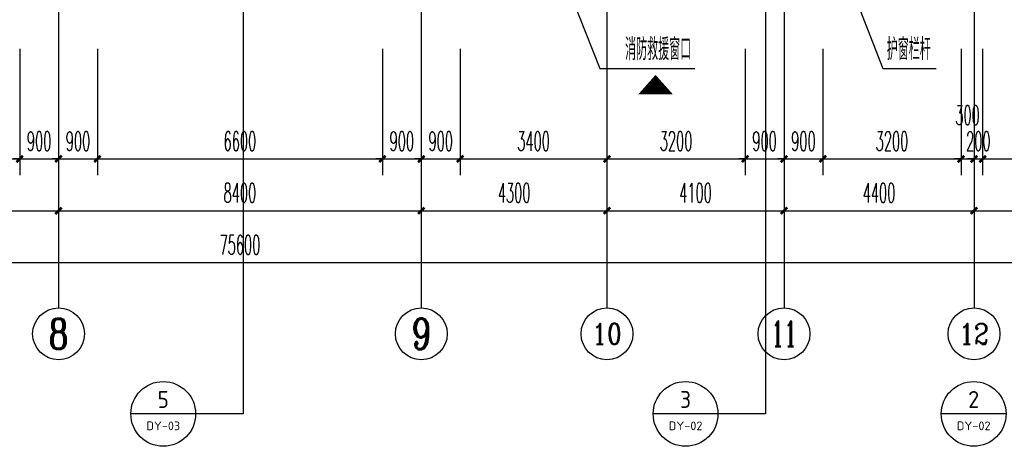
# Model space of a CAD drawing. Extents: x 1779708 to 7299578, y -1121471 to 88434.
# Tile 161 of 256: x 4481917 to 4504718, y -1072048 to -1062168. Entities that reach past the tile are written whole.
import ezdxf
from ezdxf.enums import TextEntityAlignment as Align

# ---------------------------------------------------------------- set-up
doc = ezdxf.new("R2010")
doc.units = 0
doc.header["$LTSCALE"] = 1000
doc.header["$MEASUREMENT"] = 0
doc.linetypes.add('DOTE', pattern=[2.42, 2, -0.2, 0.02, -0.2])
doc.layers.get('0').update_dxf_attribs({"linetype": 'CONTINUOUS'})
doc.layers.get('Defpoints').update_dxf_attribs({"linetype": 'CONTINUOUS'})
for name, color, linetype in [('AXIS', 3, 'CONTINUOUS'), ('AXIS_TEXT', 7, 'CONTINUOUS'), ('DIM_IDEN', 3, 'CONTINUOUS'), ('DIM_LEAD', 3, 'CONTINUOUS'), ('DOTE', 1, 'DOTE'), ('GGSignatureLayer', 7, 'CONTINUOUS'), ('PUB_DIM', 3, 'CONTINUOUS'), ('PUB_TEXT', 7, 'CONTINUOUS'), ('修改', 6, 'CONTINUOUS')]:
    doc.layers.add(name, color=color, linetype=linetype)
doc.styles.add('_TCH_AXIS', font='COMPLEX', dxfattribs={"bigfont": 'GBCBIG'})
doc.styles.add('_TCH_DIM', font='SIMPLEX.shx', dxfattribs={"width": 0.7, "bigfont": 'GBCBIG.shx'})
doc.styles.add('_TCH_DIM_T3', font='SIMPLEX.shx', dxfattribs={"width": 0.494118, "bigfont": 'GBCBIG.shx'})
doc.styles.add('COMPLEX', font='COMPLEX')
doc.styles.get("Standard").update_dxf_attribs({"font": 'GBENOR', "bigfont": 'GBCBIG'})
doc.dimstyles.new('_TCH_ARCH&&150', dxfattribs={"dimtxt": 446.25, "dimasz": 150, "dimexe": 375, "dimexo": 450, "dimgap": 189.375, "dimtad": 1, "dimdec": 0, "dimzin": 0, "dimdsep": 46, "dimtxsty": '_TCH_DIM_T3', "dimblk": 'ARCHTICK', "dimcen": 0.09, "dimdle": 225, "dimclrt": 7, "dimazin": 2, "dimtfac": 1, "dimtdec": 0, "dimtix": 1, "dimtmove": 2, "dimatfit": 3, "dimfxl": 250, "dimtolj": 1, "dimtzin": 0, "dimarcsym": 0})

# ---------------------------------------------------------------- blocks, each defined once
blk = doc.blocks.new('_AXISO')
blk.add_circle((0, 0), 0.5)
at = {"layer": 'AXIS_TEXT', "style": 'COMPLEX', "width": 1.041667}
blk.add_attdef('A', text='', height=0.56, dxfattribs=at).set_placement((-0.25, -0.28), (0.25, -0.28), align=Align.FIT)
blk = doc.blocks.new('_ArchTick')
at = {"color": 0, "linetype": 'ByBlock', "const_width": 0.4}
blk.add_lwpolyline([(-0.5, -0.5), (0.5, 0.5)], dxfattribs=at)
blk = doc.blocks.new('*D6822')
at = {"layer": 'AXIS', "color": 0, "lineweight": -2, "transparency": 16777216}
for p, q in [((9200, 6750), (9200, 1875)), ((84800, 6750), (84800, 1875)), ((8975, 2250), (85025, 2250))]:
    blk.add_line(p, q, dxfattribs=at)
at = {"layer": 'Defpoints', "color": 0, "transparency": 16777216}
for p in [(9200, 7200), (84800, 7200), (84800, 2250)]:
    blk.add_point(p, dxfattribs=at)
at = {"layer": 'AXIS', "color": 0, "lineweight": -2, "transparency": 16777216, "xscale": 150, "yscale": 150, "zscale": 150, "rotation": 180}
blk.add_blockref('_ArchTick', (9200, 2250), dxfattribs=at)
at = {"layer": 'AXIS', "color": 0, "lineweight": -2, "transparency": 16777216, "xscale": 150, "yscale": 150, "zscale": 150}
blk.add_blockref('_ArchTick', (84800, 2250), dxfattribs=at)
at = {"layer": 'AXIS', "color": 7, "transparency": 16777216, "insert": (47000, 2663), "char_height": 446.2, "attachment_point": 5, "style": '_TCH_DIM_T3'}
blk.add_mtext('\\A1;75600', dxfattribs=at)
blk = doc.blocks.new('*D6829')
at = {"layer": 'AXIS', "color": 0, "lineweight": -2, "transparency": 16777216}
for p, q in [((34400, 6750), (34400, 3075)), ((42800, 6750), (42800, 3075)), ((34175, 3450), (43025, 3450))]:
    blk.add_line(p, q, dxfattribs=at)
at = {"layer": 'Defpoints', "color": 0, "transparency": 16777216}
for p in [(34400, 7200), (42800, 7200), (42800, 3450)]:
    blk.add_point(p, dxfattribs=at)
at = {"layer": 'AXIS', "color": 0, "lineweight": -2, "transparency": 16777216, "xscale": 150, "yscale": 150, "zscale": 150, "rotation": 180}
blk.add_blockref('_ArchTick', (34400, 3450), dxfattribs=at)
at = {"layer": 'AXIS', "color": 0, "lineweight": -2, "transparency": 16777216, "xscale": 150, "yscale": 150, "zscale": 150}
blk.add_blockref('_ArchTick', (42800, 3450), dxfattribs=at)
at = {"layer": 'AXIS', "color": 7, "transparency": 16777216, "insert": (38600, 3863), "char_height": 446.2, "attachment_point": 5, "style": '_TCH_DIM_T3'}
blk.add_mtext('\\A1;8400', dxfattribs=at)
blk = doc.blocks.new('*D6830')
at = {"layer": 'AXIS', "color": 0, "lineweight": -2, "transparency": 16777216}
for p, q in [((42800, 6750), (42800, 3075)), ((51200, 6750), (51200, 3075)), ((42575, 3450), (51425, 3450))]:
    blk.add_line(p, q, dxfattribs=at)
at = {"layer": 'Defpoints', "color": 0, "transparency": 16777216}
for p in [(42800, 7200), (51200, 7200), (51200, 3450)]:
    blk.add_point(p, dxfattribs=at)
at = {"layer": 'AXIS', "color": 0, "lineweight": -2, "transparency": 16777216, "xscale": 150, "yscale": 150, "zscale": 150, "rotation": 180}
blk.add_blockref('_ArchTick', (42800, 3450), dxfattribs=at)
at = {"layer": 'AXIS', "color": 0, "lineweight": -2, "transparency": 16777216, "xscale": 150, "yscale": 150, "zscale": 150}
blk.add_blockref('_ArchTick', (51200, 3450), dxfattribs=at)
at = {"layer": 'AXIS', "color": 7, "transparency": 16777216, "insert": (47000, 3863), "char_height": 446.2, "attachment_point": 5, "style": '_TCH_DIM_T3'}
blk.add_mtext('\\A1;8400', dxfattribs=at)
blk = doc.blocks.new('*D6831')
at = {"layer": 'AXIS', "color": 0, "lineweight": -2, "transparency": 16777216}
for p, q in [((51200, 6750), (51200, 3075)), ((55500, 6750), (55500, 3075)), ((50975, 3450), (55725, 3450))]:
    blk.add_line(p, q, dxfattribs=at)
at = {"layer": 'Defpoints', "color": 0, "transparency": 16777216}
for p in [(51200, 7200), (55500, 7200), (55500, 3450)]:
    blk.add_point(p, dxfattribs=at)
at = {"layer": 'AXIS', "color": 0, "lineweight": -2, "transparency": 16777216, "xscale": 150, "yscale": 150, "zscale": 150, "rotation": 180}
blk.add_blockref('_ArchTick', (51200, 3450), dxfattribs=at)
at = {"layer": 'AXIS', "color": 0, "lineweight": -2, "transparency": 16777216, "xscale": 150, "yscale": 150, "zscale": 150}
blk.add_blockref('_ArchTick', (55500, 3450), dxfattribs=at)
at = {"layer": 'AXIS', "color": 7, "transparency": 16777216, "insert": (53350, 3863), "char_height": 446.2, "attachment_point": 5, "style": '_TCH_DIM_T3'}
blk.add_mtext('\\A1;4300', dxfattribs=at)
blk = doc.blocks.new('*D6832')
at = {"layer": 'AXIS', "color": 0, "lineweight": -2, "transparency": 16777216}
for p, q in [((55500, 6750), (55500, 3075)), ((59600, 6750), (59600, 3075)), ((55275, 3450), (59825, 3450))]:
    blk.add_line(p, q, dxfattribs=at)
at = {"layer": 'Defpoints', "color": 0, "transparency": 16777216}
for p in [(55500, 7200), (59600, 7200), (59600, 3450)]:
    blk.add_point(p, dxfattribs=at)
at = {"layer": 'AXIS', "color": 0, "lineweight": -2, "transparency": 16777216, "xscale": 150, "yscale": 150, "zscale": 150, "rotation": 180}
blk.add_blockref('_ArchTick', (55500, 3450), dxfattribs=at)
at = {"layer": 'AXIS', "color": 0, "lineweight": -2, "transparency": 16777216, "xscale": 150, "yscale": 150, "zscale": 150}
blk.add_blockref('_ArchTick', (59600, 3450), dxfattribs=at)
at = {"layer": 'AXIS', "color": 7, "transparency": 16777216, "insert": (57550, 3863), "char_height": 446.2, "attachment_point": 5, "style": '_TCH_DIM_T3'}
blk.add_mtext('\\A1;4100', dxfattribs=at)
blk = doc.blocks.new('*D6833')
at = {"layer": 'AXIS', "color": 0, "lineweight": -2, "transparency": 16777216}
for p, q in [((59600, 6750), (59600, 3075)), ((64000, 6750), (64000, 3075)), ((59375, 3450), (64225, 3450))]:
    blk.add_line(p, q, dxfattribs=at)
at = {"layer": 'Defpoints', "color": 0, "transparency": 16777216}
for p in [(59600, 7200), (64000, 7200), (64000, 3450)]:
    blk.add_point(p, dxfattribs=at)
at = {"layer": 'AXIS', "color": 0, "lineweight": -2, "transparency": 16777216, "xscale": 150, "yscale": 150, "zscale": 150, "rotation": 180}
blk.add_blockref('_ArchTick', (59600, 3450), dxfattribs=at)
at = {"layer": 'AXIS', "color": 0, "lineweight": -2, "transparency": 16777216, "xscale": 150, "yscale": 150, "zscale": 150}
blk.add_blockref('_ArchTick', (64000, 3450), dxfattribs=at)
at = {"layer": 'AXIS', "color": 7, "transparency": 16777216, "insert": (61800, 3863), "char_height": 446.2, "attachment_point": 5, "style": '_TCH_DIM_T3'}
blk.add_mtext('\\A1;4400', dxfattribs=at)
blk = doc.blocks.new('*D6834')
at = {"layer": 'AXIS', "color": 0, "lineweight": -2, "transparency": 16777216}
for p, q in [((64000, 6750), (64000, 3075)), ((68000, 6750), (68000, 3075)), ((63775, 3450), (68225, 3450))]:
    blk.add_line(p, q, dxfattribs=at)
at = {"layer": 'Defpoints', "color": 0, "transparency": 16777216}
for p in [(64000, 7200), (68000, 7200), (68000, 3450)]:
    blk.add_point(p, dxfattribs=at)
at = {"layer": 'AXIS', "color": 0, "lineweight": -2, "transparency": 16777216, "xscale": 150, "yscale": 150, "zscale": 150, "rotation": 180}
blk.add_blockref('_ArchTick', (64000, 3450), dxfattribs=at)
at = {"layer": 'AXIS', "color": 0, "lineweight": -2, "transparency": 16777216, "xscale": 150, "yscale": 150, "zscale": 150}
blk.add_blockref('_ArchTick', (68000, 3450), dxfattribs=at)
at = {"layer": 'AXIS', "color": 7, "transparency": 16777216, "insert": (66000, 3863), "char_height": 446.2, "attachment_point": 5, "style": '_TCH_DIM_T3'}
blk.add_mtext('\\A1;4000', dxfattribs=at)
blk = doc.blocks.new('*D5044')
at = {"layer": 'Defpoints', "color": 0, "transparency": 16777216}
for p in [(4504217, -1062393), (4507117, -1062393), (4507117, -1065393)]:
    blk.add_point(p, dxfattribs=at)
at = {"layer": 'PUB_DIM', "color": 0, "lineweight": -2, "transparency": 16777216}
for p, q in [((4504217, -1062843), (4504217, -1065768)), ((4507117, -1062843), (4507117, -1065768)), ((4503992, -1065393), (4507342, -1065393))]:
    blk.add_line(p, q, dxfattribs=at)
at = {"layer": 'PUB_DIM', "color": 0, "lineweight": -2, "transparency": 16777216, "xscale": 150, "yscale": 150, "zscale": 150, "rotation": 180}
blk.add_blockref('_ArchTick', (4504217, -1065393), dxfattribs=at)
at = {"layer": 'PUB_DIM', "color": 0, "lineweight": -2, "transparency": 16777216, "xscale": 150, "yscale": 150, "zscale": 150}
blk.add_blockref('_ArchTick', (4507117, -1065393), dxfattribs=at)
at = {"layer": 'PUB_DIM', "color": 7, "transparency": 16777216, "insert": (4505667, -1064981), "char_height": 446.2, "attachment_point": 5, "style": '_TCH_DIM_T3'}
blk.add_mtext('\\A1;2900', dxfattribs=at)
blk = doc.blocks.new('*D5045')
at = {"layer": 'Defpoints', "color": 0, "transparency": 16777216}
for p in [(4504017, -1062393), (4504217, -1062393), (4504217, -1065393)]:
    blk.add_point(p, dxfattribs=at)
at = {"layer": 'PUB_DIM', "color": 0, "lineweight": -2, "transparency": 16777216}
for p, q in [((4504017, -1062843), (4504017, -1065768)), ((4504217, -1062843), (4504217, -1065768)), ((4504017, -1065393), (4503867, -1065393)), ((4504017, -1065393), (4504217, -1065393)), ((4504217, -1065393), (4504367, -1065393))]:
    blk.add_line(p, q, dxfattribs=at)
at = {"layer": 'PUB_DIM', "color": 0, "lineweight": -2, "transparency": 16777216, "xscale": 150, "yscale": 150, "zscale": 150}
blk.add_blockref('_ArchTick', (4504017, -1065393), dxfattribs=at)
at = {"layer": 'PUB_DIM', "color": 0, "lineweight": -2, "transparency": 16777216, "xscale": 150, "yscale": 150, "zscale": 150, "rotation": 180}
blk.add_blockref('_ArchTick', (4504217, -1065393), dxfattribs=at)
at = {"layer": 'PUB_DIM', "color": 7, "transparency": 16777216, "insert": (4504117, -1064981), "char_height": 446.2, "attachment_point": 5, "style": '_TCH_DIM_T3'}
blk.add_mtext('\\A1;200', dxfattribs=at)
blk = doc.blocks.new('*D5046')
at = {"layer": 'Defpoints', "color": 0, "transparency": 16777216}
for p in [(4503717, -1062393), (4504017, -1062393), (4504017, -1065393)]:
    blk.add_point(p, dxfattribs=at)
at = {"layer": 'PUB_DIM', "color": 0, "lineweight": -2, "transparency": 16777216}
for p, q in [((4503717, -1062843), (4503717, -1065768)), ((4504017, -1062843), (4504017, -1065768)), ((4503717, -1065393), (4503567, -1065393)), ((4503717, -1065393), (4504017, -1065393)), ((4504017, -1065393), (4504167, -1065393))]:
    blk.add_line(p, q, dxfattribs=at)
at = {"layer": 'PUB_DIM', "color": 0, "lineweight": -2, "transparency": 16777216, "xscale": 150, "yscale": 150, "zscale": 150}
blk.add_blockref('_ArchTick', (4503717, -1065393), dxfattribs=at)
at = {"layer": 'PUB_DIM', "color": 0, "lineweight": -2, "transparency": 16777216, "xscale": 150, "yscale": 150, "zscale": 150, "rotation": 180}
blk.add_blockref('_ArchTick', (4504017, -1065393), dxfattribs=at)
at = {"layer": 'PUB_DIM', "color": 7, "transparency": 16777216, "insert": (4503867, -1064381), "char_height": 446.2, "attachment_point": 5, "style": '_TCH_DIM_T3'}
blk.add_mtext('\\A1;300', dxfattribs=at)
blk = doc.blocks.new('*D5047')
at = {"layer": 'Defpoints', "color": 0, "transparency": 16777216}
for p in [(4500517, -1062393), (4503717, -1062393), (4503717, -1065393)]:
    blk.add_point(p, dxfattribs=at)
at = {"layer": 'PUB_DIM', "color": 0, "lineweight": -2, "transparency": 16777216}
for p, q in [((4500517, -1062843), (4500517, -1065768)), ((4503717, -1062843), (4503717, -1065768)), ((4500292, -1065393), (4503942, -1065393))]:
    blk.add_line(p, q, dxfattribs=at)
at = {"layer": 'PUB_DIM', "color": 0, "lineweight": -2, "transparency": 16777216, "xscale": 150, "yscale": 150, "zscale": 150, "rotation": 180}
blk.add_blockref('_ArchTick', (4500517, -1065393), dxfattribs=at)
at = {"layer": 'PUB_DIM', "color": 0, "lineweight": -2, "transparency": 16777216, "xscale": 150, "yscale": 150, "zscale": 150}
blk.add_blockref('_ArchTick', (4503717, -1065393), dxfattribs=at)
at = {"layer": 'PUB_DIM', "color": 7, "transparency": 16777216, "insert": (4502117, -1064981), "char_height": 446.2, "attachment_point": 5, "style": '_TCH_DIM_T3'}
blk.add_mtext('\\A1;3200', dxfattribs=at)
blk = doc.blocks.new('*D5048')
at = {"layer": 'Defpoints', "color": 0, "transparency": 16777216}
for p in [(4499617, -1062393), (4500517, -1062393), (4500517, -1065393)]:
    blk.add_point(p, dxfattribs=at)
at = {"layer": 'PUB_DIM', "color": 0, "lineweight": -2, "transparency": 16777216}
for p, q in [((4499617, -1062843), (4499617, -1065768)), ((4500517, -1062843), (4500517, -1065768)), ((4499617, -1065393), (4499467, -1065393)), ((4499617, -1065393), (4500517, -1065393)), ((4500517, -1065393), (4500667, -1065393))]:
    blk.add_line(p, q, dxfattribs=at)
at = {"layer": 'PUB_DIM', "color": 0, "lineweight": -2, "transparency": 16777216, "xscale": 150, "yscale": 150, "zscale": 150}
blk.add_blockref('_ArchTick', (4499617, -1065393), dxfattribs=at)
at = {"layer": 'PUB_DIM', "color": 0, "lineweight": -2, "transparency": 16777216, "xscale": 150, "yscale": 150, "zscale": 150, "rotation": 180}
blk.add_blockref('_ArchTick', (4500517, -1065393), dxfattribs=at)
at = {"layer": 'PUB_DIM', "color": 7, "transparency": 16777216, "insert": (4500067, -1064981), "char_height": 446.2, "attachment_point": 5, "style": '_TCH_DIM_T3'}
blk.add_mtext('\\A1;900', dxfattribs=at)
blk = doc.blocks.new('*D5049')
at = {"layer": 'Defpoints', "color": 0, "transparency": 16777216}
for p in [(4498717, -1062393), (4499617, -1062393), (4499617, -1065393)]:
    blk.add_point(p, dxfattribs=at)
at = {"layer": 'PUB_DIM', "color": 0, "lineweight": -2, "transparency": 16777216}
for p, q in [((4498717, -1062843), (4498717, -1065768)), ((4499617, -1062843), (4499617, -1065768)), ((4498717, -1065393), (4498567, -1065393)), ((4498717, -1065393), (4499617, -1065393)), ((4499617, -1065393), (4499767, -1065393))]:
    blk.add_line(p, q, dxfattribs=at)
at = {"layer": 'PUB_DIM', "color": 0, "lineweight": -2, "transparency": 16777216, "xscale": 150, "yscale": 150, "zscale": 150}
blk.add_blockref('_ArchTick', (4498717, -1065393), dxfattribs=at)
at = {"layer": 'PUB_DIM', "color": 0, "lineweight": -2, "transparency": 16777216, "xscale": 150, "yscale": 150, "zscale": 150, "rotation": 180}
blk.add_blockref('_ArchTick', (4499617, -1065393), dxfattribs=at)
at = {"layer": 'PUB_DIM', "color": 7, "transparency": 16777216, "insert": (4499167, -1064981), "char_height": 446.2, "attachment_point": 5, "style": '_TCH_DIM_T3'}
blk.add_mtext('\\A1;900', dxfattribs=at)
blk = doc.blocks.new('*D5050')
at = {"layer": 'Defpoints', "color": 0, "transparency": 16777216}
for p in [(4495517, -1062393), (4498717, -1062393), (4498717, -1065393)]:
    blk.add_point(p, dxfattribs=at)
at = {"layer": 'PUB_DIM', "color": 0, "lineweight": -2, "transparency": 16777216}
for p, q in [((4495517, -1062843), (4495517, -1065768)), ((4498717, -1062843), (4498717, -1065768)), ((4495292, -1065393), (4498942, -1065393))]:
    blk.add_line(p, q, dxfattribs=at)
at = {"layer": 'PUB_DIM', "color": 0, "lineweight": -2, "transparency": 16777216, "xscale": 150, "yscale": 150, "zscale": 150, "rotation": 180}
blk.add_blockref('_ArchTick', (4495517, -1065393), dxfattribs=at)
at = {"layer": 'PUB_DIM', "color": 0, "lineweight": -2, "transparency": 16777216, "xscale": 150, "yscale": 150, "zscale": 150}
blk.add_blockref('_ArchTick', (4498717, -1065393), dxfattribs=at)
at = {"layer": 'PUB_DIM', "color": 7, "transparency": 16777216, "insert": (4497117, -1064981), "char_height": 446.2, "attachment_point": 5, "style": '_TCH_DIM_T3'}
blk.add_mtext('\\A1;3200', dxfattribs=at)
blk = doc.blocks.new('*D5051')
at = {"layer": 'Defpoints', "color": 0, "transparency": 16777216}
for p in [(4492117, -1062393), (4495517, -1062393), (4495517, -1065393)]:
    blk.add_point(p, dxfattribs=at)
at = {"layer": 'PUB_DIM', "color": 0, "lineweight": -2, "transparency": 16777216}
for p, q in [((4492117, -1062843), (4492117, -1065768)), ((4495517, -1062843), (4495517, -1065768)), ((4491892, -1065393), (4495742, -1065393))]:
    blk.add_line(p, q, dxfattribs=at)
at = {"layer": 'PUB_DIM', "color": 0, "lineweight": -2, "transparency": 16777216, "xscale": 150, "yscale": 150, "zscale": 150, "rotation": 180}
blk.add_blockref('_ArchTick', (4492117, -1065393), dxfattribs=at)
at = {"layer": 'PUB_DIM', "color": 0, "lineweight": -2, "transparency": 16777216, "xscale": 150, "yscale": 150, "zscale": 150}
blk.add_blockref('_ArchTick', (4495517, -1065393), dxfattribs=at)
at = {"layer": 'PUB_DIM', "color": 7, "transparency": 16777216, "insert": (4493817, -1064981), "char_height": 446.2, "attachment_point": 5, "style": '_TCH_DIM_T3'}
blk.add_mtext('\\A1;3400', dxfattribs=at)
blk = doc.blocks.new('*D5052')
at = {"layer": 'Defpoints', "color": 0, "transparency": 16777216}
for p in [(4491217, -1062393), (4492117, -1062393), (4492117, -1065393)]:
    blk.add_point(p, dxfattribs=at)
at = {"layer": 'PUB_DIM', "color": 0, "lineweight": -2, "transparency": 16777216}
for p, q in [((4491217, -1062843), (4491217, -1065768)), ((4492117, -1062843), (4492117, -1065768)), ((4491217, -1065393), (4491067, -1065393)), ((4491217, -1065393), (4492117, -1065393)), ((4492117, -1065393), (4492267, -1065393))]:
    blk.add_line(p, q, dxfattribs=at)
at = {"layer": 'PUB_DIM', "color": 0, "lineweight": -2, "transparency": 16777216, "xscale": 150, "yscale": 150, "zscale": 150}
blk.add_blockref('_ArchTick', (4491217, -1065393), dxfattribs=at)
at = {"layer": 'PUB_DIM', "color": 0, "lineweight": -2, "transparency": 16777216, "xscale": 150, "yscale": 150, "zscale": 150, "rotation": 180}
blk.add_blockref('_ArchTick', (4492117, -1065393), dxfattribs=at)
at = {"layer": 'PUB_DIM', "color": 7, "transparency": 16777216, "insert": (4491667, -1064981), "char_height": 446.2, "attachment_point": 5, "style": '_TCH_DIM_T3'}
blk.add_mtext('\\A1;900', dxfattribs=at)
blk = doc.blocks.new('*D5053')
at = {"layer": 'Defpoints', "color": 0, "transparency": 16777216}
for p in [(4490317, -1062393), (4491217, -1062393), (4491217, -1065393)]:
    blk.add_point(p, dxfattribs=at)
at = {"layer": 'PUB_DIM', "color": 0, "lineweight": -2, "transparency": 16777216}
for p, q in [((4490317, -1062843), (4490317, -1065768)), ((4491217, -1062843), (4491217, -1065768)), ((4490317, -1065393), (4490167, -1065393)), ((4490317, -1065393), (4491217, -1065393)), ((4491217, -1065393), (4491367, -1065393))]:
    blk.add_line(p, q, dxfattribs=at)
at = {"layer": 'PUB_DIM', "color": 0, "lineweight": -2, "transparency": 16777216, "xscale": 150, "yscale": 150, "zscale": 150}
blk.add_blockref('_ArchTick', (4490317, -1065393), dxfattribs=at)
at = {"layer": 'PUB_DIM', "color": 0, "lineweight": -2, "transparency": 16777216, "xscale": 150, "yscale": 150, "zscale": 150, "rotation": 180}
blk.add_blockref('_ArchTick', (4491217, -1065393), dxfattribs=at)
at = {"layer": 'PUB_DIM', "color": 7, "transparency": 16777216, "insert": (4490767, -1064981), "char_height": 446.2, "attachment_point": 5, "style": '_TCH_DIM_T3'}
blk.add_mtext('\\A1;900', dxfattribs=at)
blk = doc.blocks.new('*D5054')
at = {"layer": 'Defpoints', "color": 0, "transparency": 16777216}
for p in [(4483717, -1062393), (4490317, -1062393), (4490317, -1065393)]:
    blk.add_point(p, dxfattribs=at)
at = {"layer": 'PUB_DIM', "color": 0, "lineweight": -2, "transparency": 16777216}
for p, q in [((4483717, -1062843), (4483717, -1065768)), ((4490317, -1062843), (4490317, -1065768)), ((4483492, -1065393), (4490542, -1065393))]:
    blk.add_line(p, q, dxfattribs=at)
at = {"layer": 'PUB_DIM', "color": 0, "lineweight": -2, "transparency": 16777216, "xscale": 150, "yscale": 150, "zscale": 150, "rotation": 180}
blk.add_blockref('_ArchTick', (4483717, -1065393), dxfattribs=at)
at = {"layer": 'PUB_DIM', "color": 0, "lineweight": -2, "transparency": 16777216, "xscale": 150, "yscale": 150, "zscale": 150}
blk.add_blockref('_ArchTick', (4490317, -1065393), dxfattribs=at)
at = {"layer": 'PUB_DIM', "color": 7, "transparency": 16777216, "insert": (4487017, -1064981), "char_height": 446.2, "attachment_point": 5, "style": '_TCH_DIM_T3'}
blk.add_mtext('\\A1;6600', dxfattribs=at)
blk = doc.blocks.new('*D5055')
at = {"layer": 'Defpoints', "color": 0, "transparency": 16777216}
for p in [(4482817, -1062393), (4483717, -1062393), (4483717, -1065393)]:
    blk.add_point(p, dxfattribs=at)
at = {"layer": 'PUB_DIM', "color": 0, "lineweight": -2, "transparency": 16777216}
for p, q in [((4482817, -1062843), (4482817, -1065768)), ((4483717, -1062843), (4483717, -1065768)), ((4482817, -1065393), (4482667, -1065393)), ((4482817, -1065393), (4483717, -1065393)), ((4483717, -1065393), (4483867, -1065393))]:
    blk.add_line(p, q, dxfattribs=at)
at = {"layer": 'PUB_DIM', "color": 0, "lineweight": -2, "transparency": 16777216, "xscale": 150, "yscale": 150, "zscale": 150}
blk.add_blockref('_ArchTick', (4482817, -1065393), dxfattribs=at)
at = {"layer": 'PUB_DIM', "color": 0, "lineweight": -2, "transparency": 16777216, "xscale": 150, "yscale": 150, "zscale": 150, "rotation": 180}
blk.add_blockref('_ArchTick', (4483717, -1065393), dxfattribs=at)
at = {"layer": 'PUB_DIM', "color": 7, "transparency": 16777216, "insert": (4483267, -1064981), "char_height": 446.2, "attachment_point": 5, "style": '_TCH_DIM_T3'}
blk.add_mtext('\\A1;900', dxfattribs=at)
blk = doc.blocks.new('*D5056')
at = {"layer": 'Defpoints', "color": 0, "transparency": 16777216}
for p in [(4481917, -1062393), (4482817, -1062393), (4482817, -1065393)]:
    blk.add_point(p, dxfattribs=at)
at = {"layer": 'PUB_DIM', "color": 0, "lineweight": -2, "transparency": 16777216}
for p, q in [((4481917, -1062843), (4481917, -1065768)), ((4482817, -1062843), (4482817, -1065768)), ((4481917, -1065393), (4481767, -1065393)), ((4481917, -1065393), (4482817, -1065393)), ((4482817, -1065393), (4482967, -1065393))]:
    blk.add_line(p, q, dxfattribs=at)
at = {"layer": 'PUB_DIM', "color": 0, "lineweight": -2, "transparency": 16777216, "xscale": 150, "yscale": 150, "zscale": 150}
blk.add_blockref('_ArchTick', (4481917, -1065393), dxfattribs=at)
at = {"layer": 'PUB_DIM', "color": 0, "lineweight": -2, "transparency": 16777216, "xscale": 150, "yscale": 150, "zscale": 150, "rotation": 180}
blk.add_blockref('_ArchTick', (4482817, -1065393), dxfattribs=at)
at = {"layer": 'PUB_DIM', "color": 7, "transparency": 16777216, "insert": (4482367, -1064981), "char_height": 446.2, "attachment_point": 5, "style": '_TCH_DIM_T3'}
blk.add_mtext('\\A1;900', dxfattribs=at)
blk = doc.blocks.new('*D5057')
at = {"layer": 'Defpoints', "color": 0, "transparency": 16777216}
for p in [(4475317, -1062393), (4481917, -1062393), (4481917, -1065393)]:
    blk.add_point(p, dxfattribs=at)
at = {"layer": 'PUB_DIM', "color": 0, "lineweight": -2, "transparency": 16777216}
for p, q in [((4475317, -1062843), (4475317, -1065768)), ((4481917, -1062843), (4481917, -1065768)), ((4475092, -1065393), (4482142, -1065393))]:
    blk.add_line(p, q, dxfattribs=at)
at = {"layer": 'PUB_DIM', "color": 0, "lineweight": -2, "transparency": 16777216, "xscale": 150, "yscale": 150, "zscale": 150, "rotation": 180}
blk.add_blockref('_ArchTick', (4475317, -1065393), dxfattribs=at)
at = {"layer": 'PUB_DIM', "color": 0, "lineweight": -2, "transparency": 16777216, "xscale": 150, "yscale": 150, "zscale": 150}
blk.add_blockref('_ArchTick', (4481917, -1065393), dxfattribs=at)
at = {"layer": 'PUB_DIM', "color": 7, "transparency": 16777216, "insert": (4478617, -1064981), "char_height": 446.2, "attachment_point": 5, "style": '_TCH_DIM_T3'}
blk.add_mtext('\\A1;6600', dxfattribs=at)
blk = doc.blocks.new('A$C159220C3')
at = {"layer": 'AXIS'}
for p, q in [((42800, 7200), (42800, 1200)), ((51200, 7200), (51200, 1200)), ((55500, 7200), (55500, 1200)), ((59600, 7200), (59600, 1200)), ((64000, 7200), (64000, 1200))]:
    blk.add_line(p, q, dxfattribs=at)
at = {"layer": 'DOTE'}
for p, q in [((42800, 149200), (42800, 7200)), ((51200, 149200), (51200, 7200)), ((55500, 149200), (55500, 7200)), ((59600, 149200), (59600, 7200)), ((64000, 149200), (64000, 7200))]:
    blk.add_line(p, q, dxfattribs=at)
at = {"layer": 'AXIS'}
ref = blk.add_blockref('_AXISO', (42800, 600), dxfattribs=dict(at, xscale=1200, yscale=1200, zscale=1200))
ref.add_attrib('A', '8', dxfattribs={"layer": 'AXIS_TEXT', "height": 698.9, "style": '_TCH_AXIS'}).set_placement((42567, 250.5), (43033, 250.5), align=Align.FIT)
ref = blk.add_blockref('_AXISO', (51200, 600), dxfattribs=dict(at, xscale=1200, yscale=1200, zscale=1200))
ref.add_attrib('A', '9', dxfattribs={"layer": 'AXIS_TEXT', "height": 714.2, "style": '_TCH_AXIS', "width": 0.928571}).set_placement((50978.9, 242.9), (51421.1, 242.9), align=Align.FIT)
ref = blk.add_blockref('_AXISO', (55500, 600), dxfattribs=dict(at, xscale=1200, yscale=1200, zscale=1200))
ref.add_attrib('A', '10', dxfattribs={"layer": 'AXIS_TEXT', "height": 481.71, "style": '_TCH_AXIS', "width": 1.034483}).set_placement((55155.9, 359.1), (55844.1, 359.1), align=Align.FIT)
ref = blk.add_blockref('_AXISO', (59600, 600), dxfattribs=dict(at, xscale=1200, yscale=1200, zscale=1200))
ref.add_attrib('A', '11', dxfattribs={"layer": 'AXIS_TEXT', "height": 593.97, "style": '_TCH_AXIS', "width": 0.875}).set_placement((59303, 303), (59897, 303), align=Align.FIT)
ref = blk.add_blockref('_AXISO', (64000, 600), dxfattribs=dict(at, xscale=1200, yscale=1200, zscale=1200))
ref.add_attrib('A', '12', dxfattribs={"layer": 'AXIS_TEXT', "height": 481.71, "style": '_TCH_AXIS', "width": 1.034483}).set_placement((63655.9, 359.1), (64344.1, 359.1), align=Align.FIT)
for p1, p2, distance, picture, middle in [((9200, 7200), (84800, 7200), -4950, '*D6822', (47000, 2662.5)), ((34400, 7200), (42800, 7200), -3750, '*D6829', (38600, 3862.5)), ((42800, 7200), (51200, 7200), -3750, '*D6830', (47000, 3862.5)), ((51200, 7200), (55500, 7200), -3750, '*D6831', (53350, 3862.5)), ((55500, 7200), (59600, 7200), -3750, '*D6832', (57550, 3862.5)), ((59600, 7200), (64000, 7200), -3750, '*D6833', (61800, 3862.5)), ((64000, 7200), (68000, 7200), -3750, '*D6834', (66000, 3862.5))]:
    dim = blk.add_aligned_dim(p1=p1, p2=p2, distance=distance, dimstyle='_TCH_ARCH&&150', dxfattribs=at)
    dim.commit()
    dim.dimension.update_dxf_attribs({"geometry": picture, "text_midpoint": middle})

msp = doc.modelspace()

# ---------------------------------------------------------------- linework, layer by layer
at = {"layer": 'DIM_IDEN'}
for p, q in [((4487088.5, -1060488.1), (4487088.5, -1071298)), ((4499184.5, -1060488.1), (4499184.5, -1071298)), ((4485990.9, -1071298), (4484490.9, -1071298)), ((4487088.5, -1071298), (4485990.9, -1071298)), ((4498086.9, -1071298), (4496586.9, -1071298)), ((4499184.5, -1071298), (4498086.9, -1071298)), ((4504758.4, -1071298), (4503258.4, -1071298))]:
    msp.add_line(p, q, dxfattribs=at)
for centre in [(4485240.9, -1071298), (4497336.9, -1071298), (4504008.4, -1071298)]:
    msp.add_circle(centre, 750, dxfattribs=at)
at = {"layer": 'DIM_LEAD'}
for p, q in [((4494339.9, -1060710), (4495348.8, -1063297.2)), ((4500825.3, -1060513.3), (4501907, -1063297.2)), ((4495348.8, -1063297.2), (4497551.6, -1063297.2)), ((4501907, -1063297.2), (4503142.2, -1063297.2))]:
    msp.add_line(p, q, dxfattribs=at)
at = {"layer": 'GGSignatureLayer'}
msp.add_lwpolyline([(4496642.3, -1063446, 0, 800, 0), (4496642.3, -1063895.8, 800, 800, 0)], format="xyseb", dxfattribs=at)

# ---------------------------------------------------------------- block references
at = {"layer": '修改'}
msp.add_blockref('A$C159220C3', (4440017.1, -1070043.3), dxfattribs=at)

# ---------------------------------------------------------------- texts
at = {"layer": 'PUB_TEXT', "color": 7, "style": '_TCH_DIM', "width": 0.7}
for s, p in [('消防救援窗口', (4495935.9, -1063106.2)), ('护窗栏杆', (4501995.6, -1063106.2))]:
    msp.add_text(s, height=506.38, dxfattribs=at).set_placement(p)
at = {"layer": 'PUB_TEXT', "color": 7}
for s, height, width, p, p2 in [('5', 391.8, 0.996601, (4485111.5, -1071159.3), (4485370.4, -1071159.3)), ('3', 392.8, 0.978638, (4497211, -1071159.4), (4497462.7, -1071159.4)), ('2', 391.9, 0.995924, (4503879.1, -1071159.3), (4504137.6, -1071159.3)), ('DY-03', 201.97, 1.022865, (4484849.6, -1071675.1), (4485632.3, -1071675.1)), ('DY-02', 201.87, 1.026321, (4496945.5, -1071675.1), (4497728.3, -1071675.1)), ('DY-02', 201.87, 1.026321, (4503617, -1071675.1), (4504399.8, -1071675.1))]:
    msp.add_text(s, height=height, dxfattribs=dict(at, width=width)).set_placement(p, p2, align=Align.FIT)

# ---------------------------------------------------------------- dimensions: what is measured, and where the dimension line sits
at = {"layer": 'PUB_DIM'}
for p1, p2, picture, middle in [((4475317.1, -1062393.3), (4481917.1, -1062393.3), '*D5057', (4478617.1, -1064980.8)), ((4481917.1, -1062393.3), (4482817.1, -1062393.3), '*D5056', (4482367.1, -1064980.8)), ((4482817.1, -1062393.3), (4483717.1, -1062393.3), '*D5055', (4483267.1, -1064980.8)), ((4483717.1, -1062393.3), (4490317.1, -1062393.3), '*D5054', (4487017.1, -1064980.8)), ((4490317.1, -1062393.3), (4491217.1, -1062393.3), '*D5053', (4490767.1, -1064980.8)), ((4491217.1, -1062393.3), (4492117.1, -1062393.3), '*D5052', (4491667.1, -1064980.8)), ((4492117.1, -1062393.3), (4495517.1, -1062393.3), '*D5051', (4493817.1, -1064980.8)), ((4495517.1, -1062393.3), (4498717.1, -1062393.3), '*D5050', (4497117.1, -1064980.8)), ((4498717.1, -1062393.3), (4499617.1, -1062393.3), '*D5049', (4499167.1, -1064980.8)), ((4499617.1, -1062393.3), (4500517.1, -1062393.3), '*D5048', (4500067.1, -1064980.8)), ((4500517.1, -1062393.3), (4503717.1, -1062393.3), '*D5047', (4502117.1, -1064980.8)), ((4504017.1, -1062393.3), (4504217.1, -1062393.3), '*D5045', (4504117.1, -1064980.8)), ((4504217.1, -1062393.3), (4507117.1, -1062393.3), '*D5044', (4505667.1, -1064980.8))]:
    dim = msp.add_aligned_dim(p1=p1, p2=p2, distance=-3000, dimstyle='_TCH_ARCH&&150', dxfattribs=at)
    dim.commit()
    dim.dimension.update_dxf_attribs({"geometry": picture, "text_midpoint": middle})
dim = msp.add_linear_dim(base=(4504017.1, -1065393.3), p1=(4503717.1, -1062393.3), p2=(4504017.1, -1062393.3), angle=0, dimstyle='_TCH_ARCH&&150', dxfattribs=at)
dim.commit()
dim.dimension.update_dxf_attribs({"geometry": '*D5046', "text_midpoint": (4503867.1, -1064380.8), "dimtype": 161})

doc.saveas('drawing.dxf')
